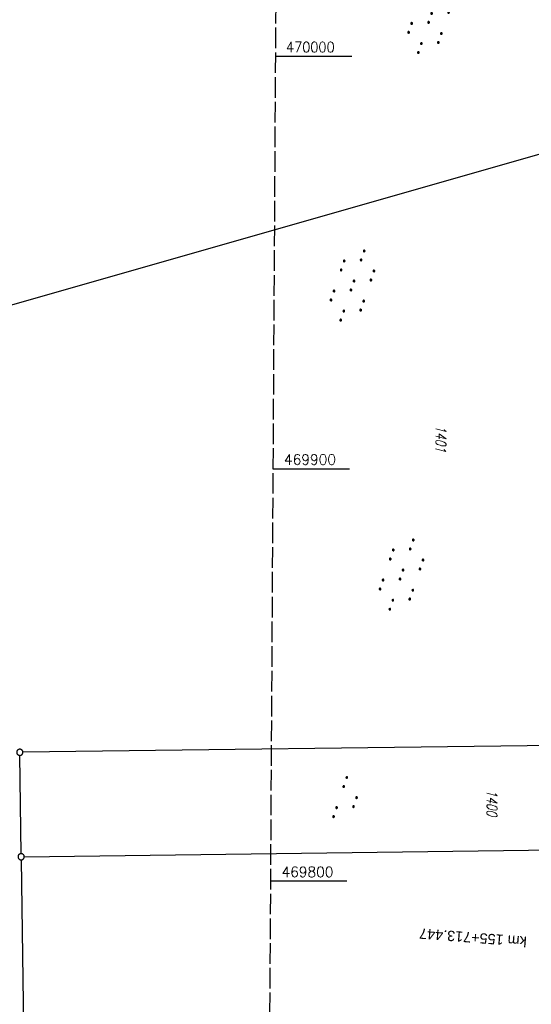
# Model space of a CAD drawing. Extents: x 510526 to 513920, y 467229 to 478797.
# Tile 14 of 256: x 510964 to 511088, y 469770 to 470009. Entities that reach past the tile are written whole.
import ezdxf

# ---------------------------------------------------------------- set-up
doc = ezdxf.new("R2010")
doc.units = 0
doc.header["$LTSCALE"] = 10
doc.header["$MEASUREMENT"] = 0
doc.linetypes.add('LT00', pattern=[0])
doc.linetypes.add('LT14', pattern=[0.6, 0.5, -0.1])
doc.layers.get('0').update_dxf_attribs({"linetype": 'LT00'})
doc.layers.add('-BLATT_97-RAND', color=7, linetype='LT14', plot=False)
for name, color, linetype in [('-EL-020', 250, 'LT00'), ('DFK_FLUR_NR', 250, 'LT00'), ('DFK_GZPKT', 250, 'LT00'), ('DFK_KATASTER', 250, 'LT00'), ('DFK_NUTZUNG', 250, 'LT00'), ('V97_RASTER', 250, 'LT00')]:
    doc.layers.add(name, color=color, linetype=linetype)
doc.styles.add('Arial', font='ARIAL.TTF')
doc.styles.get("Standard").update_dxf_attribs({"font": 'romans.shx'})

# ---------------------------------------------------------------- blocks, each defined once
blk = doc.blocks.new('SYMB7110')
at = {"color": 0, "linetype": 'ByBlock'}
for p, q in [((-0.515, 0.392919), (-0.515, 0.367081)), ((-0.51, 0.362895), (-0.51, 0.397105)), ((-0.505, 0.399164), (-0.505, 0.360836)), ((-0.5, 0.360204), (-0.5, 0.399796)), ((-0.495, 0.399164), (-0.495, 0.360836)), ((-0.49, 0.362895), (-0.49, 0.397105)), ((-0.485, 0.392919), (-0.485, 0.367081)), ((-0.48, 0.379874), (-0.48, 0.380145)), ((-0.285, 0.392919), (-0.285, 0.367081)), ((-0.28, 0.362895), (-0.28, 0.397105)), ((-0.275, 0.399164), (-0.275, 0.360836)), ((-0.27, 0.360204), (-0.27, 0.399796)), ((-0.265, 0.399164), (-0.265, 0.360836)), ((-0.26, 0.362895), (-0.26, 0.397105)), ((-0.255, 0.392919), (-0.255, 0.367081)), ((-0.25, 0.379874), (-0.25, 0.380146)), ((0.255, 0.392919), (0.255, 0.367081)), ((0.26, 0.362895), (0.26, 0.397105)), ((0.265, 0.399164), (0.265, 0.360836)), ((0.27, 0.360204), (0.27, 0.399796)), ((0.275, 0.399164), (0.275, 0.360836)), ((0.28, 0.362895), (0.28, 0.397105)), ((0.285, 0.392919), (0.285, 0.367081)), ((0.29, 0.379874), (0.29, 0.380145)), ((0.485, 0.392919), (0.485, 0.367081)), ((0.49, 0.362895), (0.49, 0.397105)), ((0.495, 0.399164), (0.495, 0.360836)), ((0.5, 0.360204), (0.5, 0.399796)), ((0.505, 0.399164), (0.505, 0.360836)), ((0.51, 0.362895), (0.51, 0.397105)), ((0.515, 0.392919), (0.515, 0.367081)), ((0.52, 0.379874), (0.52, 0.380146)), ((-0.9, 0.012919), (-0.9, -0.012919)), ((-0.895, -0.017106), (-0.895, 0.017105)), ((-0.89, 0.019164), (-0.89, -0.019164)), ((-0.885, -0.019797), (-0.885, 0.019796)), ((-0.88, 0.019164), (-0.88, -0.019164)), ((-0.875, -0.017106), (-0.875, 0.017105)), ((-0.87, 0.012919), (-0.87, -0.012919)), ((-0.865, -0.000126), (-0.865, 0.000145)), ((-0.67, 0.012919), (-0.67, -0.012919)), ((-0.665, -0.017106), (-0.665, 0.017105)), ((-0.66, 0.019164), (-0.66, -0.019164)), ((-0.655, -0.019797), (-0.655, 0.019796)), ((-0.65, 0.019164), (-0.65, -0.019164)), ((-0.645, -0.017106), (-0.645, 0.017105)), ((-0.64, 0.012919), (-0.64, -0.012919)), ((-0.635, -0.000126), (-0.635, 0.000145)), ((-0.13, 0.012919), (-0.13, -0.012919)), ((-0.125, -0.017105), (-0.125, 0.017105)), ((-0.12, 0.019164), (-0.12, -0.019164)), ((-0.115, -0.019796), (-0.115, 0.019796)), ((-0.11, 0.019164), (-0.11, -0.019164)), ((-0.105, -0.017105), (-0.105, 0.017105)), ((-0.1, 0.012919), (-0.1, -0.012919)), ((-0.095, -0.000126), (-0.095, 0.000146)), ((0.1, 0.012919), (0.1, -0.012919)), ((0.105, -0.017105), (0.105, 0.017105)), ((0.11, 0.019164), (0.11, -0.019164)), ((0.115, -0.019796), (0.115, 0.019796)), ((0.12, 0.019164), (0.12, -0.019164)), ((0.125, -0.017105), (0.125, 0.017105)), ((0.13, 0.012919), (0.13, -0.012919)), ((0.135, -0.000126), (0.135, 0.000146)), ((0.64, 0.012919), (0.64, -0.012919)), ((0.645, -0.017105), (0.645, 0.017105)), ((0.65, 0.019164), (0.65, -0.019164)), ((0.655, -0.019796), (0.655, 0.019796)), ((0.66, 0.019164), (0.66, -0.019164)), ((0.665, -0.017105), (0.665, 0.017105)), ((0.67, 0.012919), (0.67, -0.012919)), ((0.675, -0.000126), (0.675, 0.000146)), ((0.87, 0.012919), (0.87, -0.012919)), ((0.875, -0.017105), (0.875, 0.017105)), ((0.88, 0.019164), (0.88, -0.019164)), ((0.885, -0.019796), (0.885, 0.019796)), ((0.89, 0.019164), (0.89, -0.019164)), ((0.895, -0.017105), (0.895, 0.017105)), ((0.9, 0.012919), (0.9, -0.012919)), ((0.905, -0.000126), (0.905, 0.000146)), ((-0.515, -0.367081), (-0.515, -0.392919)), ((-0.51, -0.397105), (-0.51, -0.362895)), ((-0.505, -0.360836), (-0.505, -0.399164)), ((-0.5, -0.399796), (-0.5, -0.360204)), ((-0.495, -0.360836), (-0.495, -0.399164)), ((-0.49, -0.397106), (-0.49, -0.362895)), ((-0.485, -0.367081), (-0.485, -0.392919)), ((-0.48, -0.380126), (-0.48, -0.379855)), ((-0.285, -0.367081), (-0.285, -0.392919)), ((-0.28, -0.397105), (-0.28, -0.362895)), ((-0.275, -0.360836), (-0.275, -0.399164)), ((-0.27, -0.399796), (-0.27, -0.360204)), ((-0.265, -0.360836), (-0.265, -0.399164)), ((-0.26, -0.397105), (-0.26, -0.362895)), ((-0.255, -0.367081), (-0.255, -0.392919)), ((-0.25, -0.380126), (-0.25, -0.379855)), ((0.255, -0.367081), (0.255, -0.392919)), ((0.26, -0.397105), (0.26, -0.362895)), ((0.265, -0.360836), (0.265, -0.399164)), ((0.27, -0.399796), (0.27, -0.360204)), ((0.275, -0.360836), (0.275, -0.399164)), ((0.28, -0.397105), (0.28, -0.362895)), ((0.285, -0.367081), (0.285, -0.392919)), ((0.29, -0.380126), (0.29, -0.379855)), ((0.485, -0.367081), (0.485, -0.392919)), ((0.49, -0.397105), (0.49, -0.362895)), ((0.495, -0.360836), (0.495, -0.399164)), ((0.5, -0.399796), (0.5, -0.360204)), ((0.505, -0.360836), (0.505, -0.399164)), ((0.51, -0.397105), (0.51, -0.362895)), ((0.515, -0.367081), (0.515, -0.392919)), ((0.52, -0.380126), (0.52, -0.379855))]:
    blk.add_line(p, q, dxfattribs=at)
for points in [[(-0.48, 0.38), (-0.481981, 0.388678), (-0.48753, 0.395637), (-0.49555, 0.399499), (-0.50445, 0.399499), (-0.51247, 0.395637), (-0.518019, 0.388678), (-0.52, 0.38), (-0.518019, 0.371322), (-0.51247, 0.364363), (-0.50445, 0.360501), (-0.49555, 0.360501), (-0.48753, 0.364363), (-0.481981, 0.371322), (-0.48, 0.38)], [(-0.25, 0.38), (-0.251981, 0.388678), (-0.25753, 0.395637), (-0.26555, 0.399499), (-0.27445, 0.399499), (-0.28247, 0.395637), (-0.288019, 0.388678), (-0.29, 0.38), (-0.288019, 0.371322), (-0.28247, 0.364363), (-0.27445, 0.360501), (-0.26555, 0.360501), (-0.25753, 0.364363), (-0.251981, 0.371322), (-0.25, 0.38)], [(0.29, 0.38), (0.288019, 0.388678), (0.28247, 0.395637), (0.27445, 0.399499), (0.26555, 0.399499), (0.25753, 0.395637), (0.251981, 0.388678), (0.25, 0.38), (0.251981, 0.371322), (0.25753, 0.364363), (0.26555, 0.360501), (0.27445, 0.360501), (0.28247, 0.364363), (0.288019, 0.371322), (0.29, 0.38)], [(0.52, 0.38), (0.518019, 0.388678), (0.51247, 0.395637), (0.50445, 0.399499), (0.495549, 0.399499), (0.48753, 0.395637), (0.481981, 0.388678), (0.48, 0.38), (0.481981, 0.371322), (0.48753, 0.364363), (0.495549, 0.360501), (0.50445, 0.360501), (0.51247, 0.364363), (0.518019, 0.371322), (0.52, 0.38)], [(-0.865, 0), (-0.866981, 0.008678), (-0.87253, 0.015637), (-0.88055, 0.019498), (-0.88945, 0.019498), (-0.89747, 0.015637), (-0.903019, 0.008678), (-0.905, 0)], [(-0.905, 0), (-0.903019, -0.008678), (-0.89747, -0.015637), (-0.88945, -0.019499), (-0.88055, -0.019499), (-0.87253, -0.015637), (-0.866981, -0.008678), (-0.865, 0)], [(-0.635, 0), (-0.636981, 0.008678), (-0.64253, 0.015637), (-0.65055, 0.019498), (-0.65945, 0.019498), (-0.66747, 0.015637), (-0.673019, 0.008678), (-0.675, 0)], [(-0.675, 0), (-0.673019, -0.008678), (-0.66747, -0.015637), (-0.65945, -0.019499), (-0.65055, -0.019499), (-0.64253, -0.015637), (-0.636981, -0.008678), (-0.635, 0)], [(-0.095, 0), (-0.096981, 0.008678), (-0.10253, 0.015637), (-0.11055, 0.019499), (-0.11945, 0.019499), (-0.12747, 0.015637), (-0.133019, 0.008678), (-0.135, 0)], [(-0.135, 0), (-0.133019, -0.008678), (-0.12747, -0.015637), (-0.11945, -0.019499), (-0.11055, -0.019499), (-0.10253, -0.015637), (-0.096981, -0.008678), (-0.095, 0)], [(0.135, 0), (0.133019, 0.008678), (0.12747, 0.015637), (0.11945, 0.019499), (0.11055, 0.019499), (0.10253, 0.015637), (0.096981, 0.008678), (0.095, 0)], [(0.095, 0), (0.096981, -0.008678), (0.10253, -0.015637), (0.11055, -0.019499), (0.11945, -0.019499), (0.12747, -0.015637), (0.133019, -0.008678), (0.135, 0)], [(0.675, 0), (0.673019, 0.008678), (0.66747, 0.015637), (0.65945, 0.019499), (0.65055, 0.019499), (0.64253, 0.015637), (0.636981, 0.008678), (0.635, 0)], [(0.635, 0), (0.636981, -0.008678), (0.64253, -0.015637), (0.65055, -0.019499), (0.65945, -0.019499), (0.66747, -0.015637), (0.673019, -0.008678), (0.675, 0)], [(0.905, 0), (0.903019, 0.008678), (0.89747, 0.015637), (0.88945, 0.019499), (0.88055, 0.019499), (0.87253, 0.015637), (0.866981, 0.008678), (0.865, 0)], [(0.865, 0), (0.866981, -0.008678), (0.87253, -0.015637), (0.88055, -0.019499), (0.88945, -0.019499), (0.89747, -0.015637), (0.903019, -0.008678), (0.905, 0)], [(-0.48, -0.38), (-0.481981, -0.371322), (-0.48753, -0.364363), (-0.49555, -0.360501), (-0.50445, -0.360501), (-0.51247, -0.364363), (-0.518019, -0.371322), (-0.52, -0.38), (-0.518019, -0.388678), (-0.51247, -0.395637), (-0.50445, -0.399499), (-0.49555, -0.399499), (-0.48753, -0.395637), (-0.481981, -0.388678), (-0.48, -0.38)], [(-0.25, -0.38), (-0.251981, -0.371322), (-0.25753, -0.364363), (-0.26555, -0.360501), (-0.27445, -0.360501), (-0.28247, -0.364363), (-0.288019, -0.371322), (-0.29, -0.38), (-0.288019, -0.388678), (-0.28247, -0.395637), (-0.27445, -0.399499), (-0.26555, -0.399499), (-0.25753, -0.395637), (-0.251981, -0.388678), (-0.25, -0.38)], [(0.29, -0.38), (0.288019, -0.371322), (0.28247, -0.364363), (0.27445, -0.360501), (0.26555, -0.360501), (0.25753, -0.364363), (0.251981, -0.371322), (0.25, -0.38), (0.251981, -0.388678), (0.25753, -0.395637), (0.26555, -0.399499), (0.27445, -0.399499), (0.28247, -0.395637), (0.288019, -0.388678), (0.29, -0.38)], [(0.52, -0.38), (0.518019, -0.371322), (0.51247, -0.364363), (0.50445, -0.360501), (0.495549, -0.360501), (0.48753, -0.364363), (0.481981, -0.371322), (0.48, -0.38), (0.481981, -0.388678), (0.48753, -0.395637), (0.495549, -0.399499), (0.50445, -0.399499), (0.51247, -0.395637), (0.518019, -0.388678), (0.52, -0.38)]]:
    blk.add_lwpolyline(points, dxfattribs=at)
blk = doc.blocks.new('SYMB7010')
at = {"color": 0, "linetype": 'ByBlock'}
for points in [[(-0.031408, 0.499213), (-0.093728, 0.49134), (-0.15457, 0.475719), (-0.212975, 0.452595), (-0.268021, 0.422333), (-0.31884, 0.385411), (-0.36463, 0.342411), (-0.40467, 0.29401), (-0.438329, 0.240973), (-0.465074, 0.184136), (-0.484486, 0.124395), (-0.496256, 0.062692), (-0.5002, 0)], [(-0.5002, 0), (-0.496256, -0.062692), (-0.484486, -0.124395), (-0.465075, -0.184136), (-0.438329, -0.240973), (-0.404671, -0.29401), (-0.36463, -0.342411), (-0.31884, -0.385411), (-0.268021, -0.422333), (-0.212975, -0.452595), (-0.154571, -0.475719), (-0.093728, -0.49134), (-0.031408, -0.499213), (0.031408, -0.499213)], [(0.5002, 0), (0.496256, 0.062692), (0.484485, 0.124395), (0.465074, 0.184136), (0.438329, 0.240973), (0.40467, 0.29401), (0.36463, 0.342411), (0.31884, 0.385411), (0.268021, 0.422333), (0.212975, 0.452595), (0.15457, 0.475719), (0.093728, 0.49134), (0.031408, 0.499213), (-0.031408, 0.499213)], [(0.031408, -0.499213), (0.093728, -0.491341), (0.15457, -0.475719), (0.212975, -0.452595), (0.268021, -0.422333), (0.31884, -0.385411), (0.36463, -0.342411), (0.404671, -0.294011), (0.438329, -0.240974), (0.465075, -0.184136), (0.484486, -0.124395), (0.496256, -0.062692), (0.500201, 0)]]:
    blk.add_lwpolyline(points, dxfattribs=at)
blk = doc.blocks.new('SYMB7111')
at = {"color": 0, "linetype": 'ByBlock'}
for p, q in [((-0.13, 0.202919), (-0.13, 0.177081)), ((-0.125, 0.172895), (-0.125, 0.207105)), ((-0.12, 0.209164), (-0.12, 0.170836)), ((-0.115, 0.170204), (-0.115, 0.209796)), ((-0.11, 0.209164), (-0.11, 0.170836)), ((-0.105, 0.172895), (-0.105, 0.207105)), ((-0.1, 0.202919), (-0.1, 0.177081)), ((-0.095, 0.189874), (-0.095, 0.190146)), ((0.1, 0.202919), (0.1, 0.177081)), ((0.105, 0.172895), (0.105, 0.207105)), ((0.11, 0.209164), (0.11, 0.170836)), ((0.115, 0.170204), (0.115, 0.209796)), ((0.12, 0.209164), (0.12, 0.170836)), ((0.125, 0.172895), (0.125, 0.207105)), ((0.13, 0.202919), (0.13, 0.177081)), ((0.135, 0.189874), (0.135, 0.190146)), ((-0.515, -0.177081), (-0.515, -0.202919)), ((-0.51, -0.207105), (-0.51, -0.172895)), ((-0.505, -0.170836), (-0.505, -0.209164)), ((-0.5, -0.209796), (-0.5, -0.170204)), ((-0.495, -0.170836), (-0.495, -0.209164)), ((-0.49, -0.207105), (-0.49, -0.172895)), ((-0.485, -0.177081), (-0.485, -0.202919)), ((-0.48, -0.190126), (-0.48, -0.189854)), ((-0.285, -0.177081), (-0.285, -0.202919)), ((-0.28, -0.207105), (-0.28, -0.172895)), ((-0.275, -0.170836), (-0.275, -0.209164)), ((-0.27, -0.209796), (-0.27, -0.170204)), ((-0.265, -0.170836), (-0.265, -0.209164)), ((-0.26, -0.207105), (-0.26, -0.172895)), ((-0.255, -0.177081), (-0.255, -0.202919)), ((-0.25, -0.190126), (-0.25, -0.189854)), ((0.255, -0.177081), (0.255, -0.202919)), ((0.26, -0.207105), (0.26, -0.172895)), ((0.265, -0.170836), (0.265, -0.209164)), ((0.27, -0.209796), (0.27, -0.170204)), ((0.275, -0.170836), (0.275, -0.209164)), ((0.28, -0.207105), (0.28, -0.172895)), ((0.285, -0.177081), (0.285, -0.202919)), ((0.29, -0.190126), (0.29, -0.189854)), ((0.485, -0.177081), (0.485, -0.202919)), ((0.49, -0.207105), (0.49, -0.172895)), ((0.495, -0.170836), (0.495, -0.209164)), ((0.5, -0.209796), (0.5, -0.170204)), ((0.505, -0.170836), (0.505, -0.209164)), ((0.51, -0.207105), (0.51, -0.172895)), ((0.515, -0.177081), (0.515, -0.202919)), ((0.52, -0.190126), (0.52, -0.189854))]:
    blk.add_line(p, q, dxfattribs=at)
for points in [[(-0.095, 0.19), (-0.096981, 0.198678), (-0.10253, 0.205637), (-0.11055, 0.209499), (-0.11945, 0.209499), (-0.12747, 0.205637), (-0.133019, 0.198678), (-0.135, 0.19), (-0.133019, 0.181322), (-0.12747, 0.174363), (-0.11945, 0.170501), (-0.11055, 0.170501), (-0.10253, 0.174363), (-0.096981, 0.181322), (-0.095, 0.19)], [(0.135, 0.19), (0.133019, 0.198678), (0.12747, 0.205637), (0.11945, 0.209499), (0.11055, 0.209499), (0.10253, 0.205637), (0.096981, 0.198678), (0.095, 0.19), (0.096981, 0.181322), (0.10253, 0.174363), (0.11055, 0.170501), (0.11945, 0.170501), (0.12747, 0.174363), (0.133019, 0.181322), (0.135, 0.19)], [(-0.48, -0.19), (-0.481981, -0.181322), (-0.48753, -0.174363), (-0.49555, -0.170501), (-0.50445, -0.170501), (-0.51247, -0.174363), (-0.518019, -0.181322), (-0.52, -0.19), (-0.518019, -0.198678), (-0.51247, -0.205637), (-0.50445, -0.209499), (-0.49555, -0.209499), (-0.48753, -0.205637), (-0.481981, -0.198678), (-0.48, -0.19)], [(-0.25, -0.19), (-0.251981, -0.181322), (-0.25753, -0.174363), (-0.26555, -0.170501), (-0.27445, -0.170501), (-0.28247, -0.174363), (-0.288019, -0.181322), (-0.29, -0.19), (-0.288019, -0.198678), (-0.28247, -0.205637), (-0.27445, -0.209499), (-0.26555, -0.209499), (-0.25753, -0.205637), (-0.251981, -0.198678), (-0.25, -0.19)], [(0.29, -0.19), (0.288019, -0.181322), (0.28247, -0.174363), (0.27445, -0.170501), (0.26555, -0.170501), (0.25753, -0.174363), (0.251981, -0.181322), (0.25, -0.19), (0.251981, -0.198678), (0.25753, -0.205637), (0.26555, -0.209499), (0.27445, -0.209499), (0.28247, -0.205637), (0.288019, -0.198678), (0.29, -0.19)], [(0.52, -0.19), (0.518019, -0.181322), (0.51247, -0.174363), (0.50445, -0.170501), (0.49555, -0.170501), (0.48753, -0.174363), (0.481981, -0.181322), (0.48, -0.19), (0.481981, -0.198678), (0.48753, -0.205637), (0.49555, -0.209499), (0.50445, -0.209499), (0.51247, -0.205637), (0.518019, -0.198678), (0.52, -0.19)]]:
    blk.add_lwpolyline(points, dxfattribs=at)

msp = doc.modelspace()

# ---------------------------------------------------------------- linework, layer by layer
at = {"layer": '-BLATT_97-RAND'}
msp.add_lwpolyline([(511028.4, 470402.97), (511022.89, 469477.99), (511309.88, 469476.28), (511315.39, 470401.26), (511028.4, 470402.97)], dxfattribs=at)
at = {"layer": 'DFK_KATASTER'}
for p, q in [((511153.06, 469994.28), (510942.89, 469934.2)), ((511139.84, 469833.52), (510964.86, 469831.27)), ((510964.43, 469806.68), (510964.12, 469830.51)), ((510965.19, 469805.94), (511137.77, 469808.16)), ((510964.45, 469805.18), (510965.71, 469708.92))]:
    msp.add_line(p, q, dxfattribs=at)
at = {"layer": 'V97_RASTER'}
for p, q in [((511044.52, 470000), (511026, 470000)), ((511025.4, 469900), (511043.92, 469900)), ((511043.33, 469800), (511024.81, 469800))]:
    msp.add_line(p, q, dxfattribs=at)

# ---------------------------------------------------------------- block references
at = {"layer": 'DFK_GZPKT', "xscale": 1.499999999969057, "yscale": 1.5, "zscale": 1.5, "rotation": 251.2881100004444}
for p in [(510964.11, 469831.26), (510964.44, 469805.93)]:
    msp.add_blockref('SYMB7010', p, dxfattribs=at)
at = {"layer": 'DFK_NUTZUNG', "yscale": 10, "zscale": 10, "rotation": 251.28826}
for name, p, xscale in [('SYMB7110', (511063.47, 470009.33), 10), ('SYMB7110', (511044.67, 469944.44), 9.99999999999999), ('SYMB7110', (511056.55, 469874.36), 10), ('SYMB7111', (511043.49, 469819.8), 9.999999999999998)]:
    msp.add_blockref(name, p, dxfattribs=dict(at, xscale=xscale))

# ---------------------------------------------------------------- texts
at = {"layer": '-EL-020', "style": 'Arial'}
msp.add_text(' km 155+713.447', height=2.5, rotation=-184.4143, dxfattribs=at).set_placement((511087.93, 469786.49))
at = {"layer": 'DFK_FLUR_NR', "oblique": 13.754, "width": 0.75}
for s, p in [('1401', (511064.85, 469910.54)), ('1400', (511077.24, 469822.21))]:
    msp.add_text(s, height=2.5, rotation=269.6589, dxfattribs=at).set_placement(p)
at = {"layer": 'V97_RASTER'}
for s, width, p in [(' 470000', 0.915, (511027.02, 470001)), (' 469900', 0.979, (511026.42, 469901)), (' 469800', 0.976, (511025.83, 469801))]:
    msp.add_text(s, height=2.5, rotation=0.0016, dxfattribs=dict(at, width=width)).set_placement(p)

doc.saveas('drawing.dxf')
